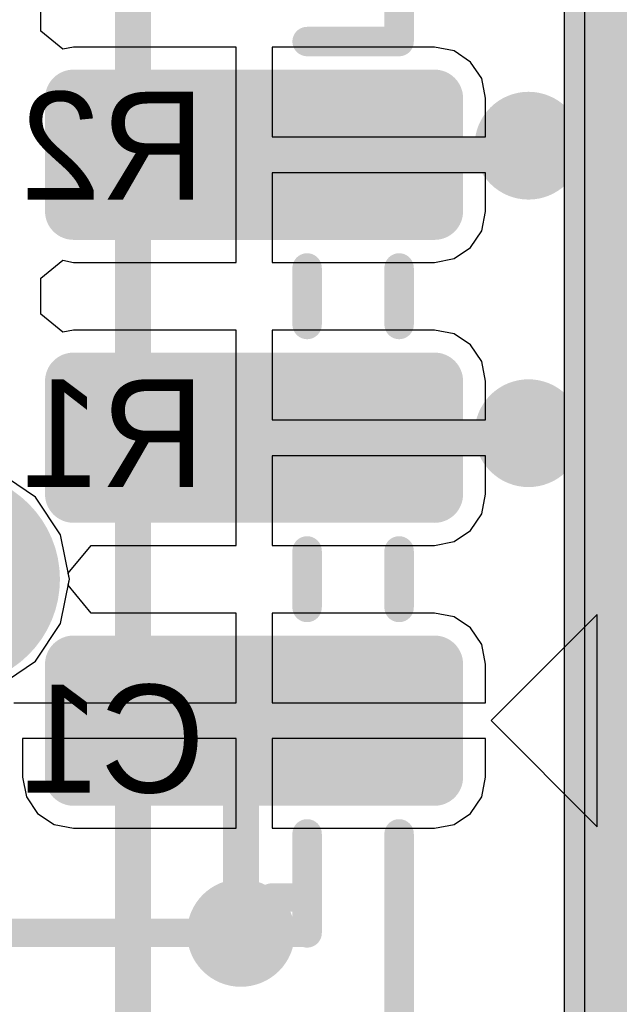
# Model space of a CAD drawing. Header units: millimetres. Extents: x 1.4 to 10.4, y 0 to 10.9.
# Tile 126 of 177: x 9.818 to 9.985, y 2.046 to 2.32. Entities that reach past the tile are written whole.
import ezdxf

# ---------------------------------------------------------------- set-up
doc = ezdxf.new("R2010")
doc.units = ezdxf.units.MM
doc.header["$MEASUREMENT"] = 0
for name, color, linetype in [('BottomLayer', 5, 'Continuous'), ('BottomOverlay', 54, 'Continuous'), ('DrillDrawing', 1, 'Continuous'), ('DrillGuide', 244, 'Continuous'), ('InternalPlane1', 76, 'Continuous'), ('InternalPlane2', 16, 'Continuous'), ('Mechanical2', 216, 'Continuous'), ('MultiLayer', 9, 'Continuous'), ('TopLayer', 1, 'Continuous'), ('TopOverlay', 2, 'Continuous'), ('TopPaste', 8, 'Continuous'), ('TopSolder', 216, 'Continuous')]:
    doc.layers.add(name, color=color, linetype=linetype)

msp = doc.modelspace()

# ---------------------------------------------------------------- linework, layer by layer
at = {"layer": 'BottomLayer'}
for p, q in [((9.97559, 2.96338), (9.97559, 1.89941)), ((9.82284, 2.18721), (9.81236, 2.19422)), ((9.82985, 2.17673), (9.82284, 2.18721)), ((9.83231, 2.16437), (9.82985, 2.17673)), ((9.82985, 2.15201), (9.83231, 2.16437)), ((9.82284, 2.14153), (9.82985, 2.15201)), ((9.81236, 2.13452), (9.82284, 2.14153))]:
    msp.add_line(p, q, dxfattribs=at)
at = {"layer": 'BottomLayer', "const_width": 0.01}
for points in [[(9.955, 2.285, 1), (9.965, 2.285, 1)], [(9.955, 2.205, 1), (9.965, 2.205, 1)], [(9.875, 2.06594, 1), (9.885, 2.06594, 1)]]:
    msp.add_lwpolyline(points, format="xyb", close=True, dxfattribs=at)
at = {"layer": 'DrillDrawing', "const_width": 0.005}
for points in [[(9.9575, 2.285, 1), (9.9625, 2.285, 1)], [(9.9575, 2.205, 1), (9.9625, 2.205, 1)], [(9.8775, 2.06594, 1), (9.8825, 2.06594, 1)]]:
    msp.add_lwpolyline(points, format="xyb", close=True, dxfattribs=at)
at = {"layer": 'DrillGuide', "const_width": 0.005}
for points in [[(9.9575, 2.285, 1), (9.9625, 2.285, 1)], [(9.9575, 2.205, 1), (9.9625, 2.205, 1)], [(9.8775, 2.06594, 1), (9.8825, 2.06594, 1)]]:
    msp.add_lwpolyline(points, format="xyb", close=True, dxfattribs=at)
at = {"layer": 'InternalPlane1'}
msp.add_line((9.96991, 6.09491), (9.96991, 1.90509), dxfattribs=at)
at = {"layer": 'InternalPlane1', "const_width": 0.06}
msp.add_lwpolyline([(10, 1.875), (10, 6.125)], dxfattribs=at)
at = {"layer": 'InternalPlane1', "const_width": 0.02968}
msp.add_lwpolyline([(9.78516, 2.16437, 1), (9.81484, 2.16437, 1)], format="xyb", close=True, dxfattribs=at)
at = {"layer": 'InternalPlane2'}
msp.add_line((9.96991, 6.09491), (9.96991, 1.90509), dxfattribs=at)
at = {"layer": 'InternalPlane2', "const_width": 0.06}
msp.add_lwpolyline([(10, 1.875), (10, 6.125)], dxfattribs=at)
at = {"layer": 'InternalPlane2'}
for points, const_width in [([(9.9525, 2.285, 1), (9.9675, 2.285, 1)], 0.015), ([(9.9525, 2.205, 1), (9.9675, 2.205, 1)], 0.015), ([(9.78516, 2.16437, 1), (9.81484, 2.16437, 1)], 0.02968), ([(9.8725, 2.06594, 1), (9.8875, 2.06594, 1)], 0.015)]:
    msp.add_lwpolyline(points, format="xyb", close=True, dxfattribs=dict(at, const_width=const_width))
at = {"layer": 'Mechanical2', "const_width": 0.01}
msp.add_lwpolyline([(9.85, 1.465), (9.85, 2.89289)], dxfattribs=at)
msp.add_lwpolyline([(9.85, 1.465), (9.85, 2.89289)], dxfattribs=at)
at = {"layer": 'MultiLayer', "const_width": 0.01}
for points in [[(9.955, 2.285, 1), (9.965, 2.285, 1)], [(9.955, 2.205, 1), (9.965, 2.205, 1)], [(9.875, 2.06594, 1), (9.885, 2.06594, 1)]]:
    msp.add_lwpolyline(points, format="xyb", close=True, dxfattribs=at)
at = {"layer": 'TopLayer'}
for p, q in [((9.97559, 2.96338), (9.97559, 1.89941)), ((9.82437, 2.31685), (9.82437, 2.32685)), ((9.83048, 2.31184), (9.82437, 2.31685)), ((9.83346, 2.31244), (9.83048, 2.31184)), ((9.87866, 2.31244), (9.83346, 2.31244)), ((9.87866, 2.28248), (9.87866, 2.31244)), ((9.93386, 2.31244), (9.88866, 2.31244)), ((9.88866, 2.31244), (9.88866, 2.28748)), ((9.9393, 2.31136), (9.93386, 2.31244)), ((9.94391, 2.30828), (9.9393, 2.31136)), ((9.94699, 2.30367), (9.94391, 2.30828)), ((9.94807, 2.29823), (9.94699, 2.30367)), ((9.94807, 2.28748), (9.94807, 2.29823)), ((9.88866, 2.28748), (9.94807, 2.28748)), ((9.87866, 2.25252), (9.87866, 2.28248)), ((9.94807, 2.27748), (9.88866, 2.27748)), ((9.88866, 2.27748), (9.88866, 2.25252)), ((9.94807, 2.26673), (9.94807, 2.27748)), ((9.94699, 2.26129), (9.94807, 2.26673)), ((9.94391, 2.25668), (9.94699, 2.26129)), ((9.9393, 2.2536), (9.94391, 2.25668)), ((9.82437, 2.24811), (9.83048, 2.25312)), ((9.83048, 2.25312), (9.83346, 2.25252)), ((9.83346, 2.25252), (9.87866, 2.25252)), ((9.88866, 2.25252), (9.93386, 2.25252)), ((9.93386, 2.25252), (9.9393, 2.2536)), ((9.82437, 2.23811), (9.82437, 2.24811)), ((9.83048, 2.2331), (9.82437, 2.23811)), ((9.83346, 2.2337), (9.83048, 2.2331)), ((9.87866, 2.2337), (9.83346, 2.2337)), ((9.87866, 2.20374), (9.87866, 2.2337)), ((9.93386, 2.2337), (9.88866, 2.2337)), ((9.88866, 2.2337), (9.88866, 2.20874)), ((9.9393, 2.23262), (9.93386, 2.2337)), ((9.94391, 2.22954), (9.9393, 2.23262)), ((9.94699, 2.22493), (9.94391, 2.22954)), ((9.94807, 2.21949), (9.94699, 2.22493)), ((9.94807, 2.20874), (9.94807, 2.21949)), ((9.88866, 2.20874), (9.94807, 2.20874)), ((9.87866, 2.17378), (9.87866, 2.20374)), ((9.94807, 2.19874), (9.88866, 2.19874)), ((9.88866, 2.19874), (9.88866, 2.17378)), ((9.94807, 2.18799), (9.94807, 2.19874)), ((9.94699, 2.18255), (9.94807, 2.18799)), ((9.94391, 2.17794), (9.94699, 2.18255)), ((9.9393, 2.17486), (9.94391, 2.17794)), ((9.83197, 2.16605), (9.83832, 2.17378)), ((9.83832, 2.17378), (9.87866, 2.17378)), ((9.88866, 2.17378), (9.93386, 2.17378)), ((9.93386, 2.17378), (9.9393, 2.17486)), ((9.83231, 2.16437), (9.83197, 2.16605)), ((9.83197, 2.16269), (9.83231, 2.16437)), ((9.83832, 2.15496), (9.83197, 2.16269)), ((9.87866, 2.15496), (9.83832, 2.15496)), ((9.87866, 2.13), (9.87866, 2.15496)), ((9.93386, 2.15496), (9.88866, 2.15496)), ((9.88866, 2.15496), (9.88866, 2.13)), ((9.9393, 2.15388), (9.93386, 2.15496)), ((9.94391, 2.1508), (9.9393, 2.15388)), ((9.94699, 2.14619), (9.94391, 2.1508)), ((9.94807, 2.14075), (9.94699, 2.14619)), ((9.94807, 2.13), (9.94807, 2.14075)), ((9.81683, 2.13), (9.87866, 2.13)), ((9.88866, 2.13), (9.94807, 2.13)), ((9.87866, 2.12), (9.81925, 2.12)), ((9.81925, 2.12), (9.81925, 2.10925)), ((9.87866, 2.09504), (9.87866, 2.12)), ((9.94807, 2.12), (9.88866, 2.12)), ((9.88866, 2.12), (9.88866, 2.09504)), ((9.94807, 2.10925), (9.94807, 2.12)), ((9.81925, 2.10925), (9.82034, 2.10381)), ((9.94699, 2.10381), (9.94807, 2.10925)), ((9.82034, 2.10381), (9.82342, 2.0992)), ((9.94391, 2.0992), (9.94699, 2.10381)), ((9.82342, 2.0992), (9.82803, 2.09612)), ((9.9393, 2.09612), (9.94391, 2.0992)), ((9.82803, 2.09612), (9.83346, 2.09504)), ((9.93386, 2.09504), (9.9393, 2.09612)), ((9.83346, 2.09504), (9.87866, 2.09504)), ((9.88866, 2.09504), (9.93386, 2.09504))]:
    msp.add_line(p, q, dxfattribs=at)
for points, const_width in [([(9.8315, 2.29823, 1), (9.83543, 2.29823, 1)], 0.00394), ([(9.93189, 2.29823, 1), (9.93583, 2.29823, 1)], 0.00394), ([(9.955, 2.285, 1), (9.965, 2.285, 1)], 0.01), ([(9.9575, 2.285, 1), (9.9625, 2.285, 1)], 0.005), ([(9.88116, 2.28248, 1), (9.88616, 2.28248, 1)], 0.005), ([(9.95498, 2.28248, 1), (9.95998, 2.28248, 1)], 0.005), ([(9.95498, 2.28248, 1), (9.95998, 2.28248, 1)], 0.005), ([(9.8315, 2.26673, 1), (9.83543, 2.26673, 1)], 0.00394), ([(9.93189, 2.26673, 1), (9.93583, 2.26673, 1)], 0.00394), ([(9.8315, 2.21949, 1), (9.83543, 2.21949, 1)], 0.00394), ([(9.93189, 2.21949, 1), (9.93583, 2.21949, 1)], 0.00394), ([(9.955, 2.205, 1), (9.965, 2.205, 1)], 0.01), ([(9.88116, 2.20374, 1), (9.88616, 2.20374, 1)], 0.005), ([(9.95624, 2.20374, 1), (9.96124, 2.20374, 1)], 0.005), ([(9.95624, 2.20374, 1), (9.96124, 2.20374, 1)], 0.005), ([(9.9575, 2.205, 1), (9.9625, 2.205, 1)], 0.005), ([(9.8315, 2.18799, 1), (9.83543, 2.18799, 1)], 0.00394), ([(9.93189, 2.18799, 1), (9.93583, 2.18799, 1)], 0.00394), ([(9.8315, 2.14075, 1), (9.83543, 2.14075, 1)], 0.00394), ([(9.93189, 2.14075, 1), (9.93583, 2.14075, 1)], 0.00394), ([(9.88116, 2.125, 1), (9.88616, 2.125, 1)], 0.005), ([(9.8775, 2.12134, 1), (9.8825, 2.12134, 1)], 0.005), ([(9.8775, 2.12134, 1), (9.8825, 2.12134, 1)], 0.005), ([(9.8315, 2.10925, 1), (9.83543, 2.10925, 1)], 0.00394), ([(9.93189, 2.10925, 1), (9.93583, 2.10925, 1)], 0.00394), ([(9.875, 2.06594, 1), (9.885, 2.06594, 1)], 0.01), ([(9.8775, 2.06594, 1), (9.8825, 2.06594, 1)], 0.005)]:
    msp.add_lwpolyline(points, format="xyb", close=True, dxfattribs=dict(at, const_width=const_width))
at = {"layer": 'TopLayer', "const_width": 0.01}
for points in [[(9.95748, 2.28248), (9.96, 2.285)], [(9.88366, 2.28248), (9.95748, 2.28248)], [(9.88366, 2.20374), (9.95874, 2.20374)], [(9.95874, 2.20374), (9.96, 2.205)], [(9.88, 2.12134), (9.88366, 2.125)], [(9.88, 2.06594), (9.88, 2.12134)]]:
    msp.add_lwpolyline(points, dxfattribs=at)
at = {"layer": 'TopLayer'}
for points in [[(9.83346, 2.30217), (9.83346, 2.2628), (9.93386, 2.30217), (9.93386, 2.2628)], [(9.82953, 2.29823), (9.82953, 2.26673), (9.9378, 2.29823), (9.9378, 2.26673)], [(9.83346, 2.22343), (9.83346, 2.18406), (9.93386, 2.22343), (9.93386, 2.18406)], [(9.82953, 2.21949), (9.82953, 2.18799), (9.9378, 2.21949), (9.9378, 2.18799)], [(9.83346, 2.14468), (9.83346, 2.10532), (9.93386, 2.14468), (9.93386, 2.10532)], [(9.82953, 2.14075), (9.82953, 2.10925), (9.9378, 2.14075), (9.9378, 2.10925)]]:
    msp.add_solid(points, dxfattribs=at)
at = {"layer": 'TopOverlay'}
for p, q in [((9.97913, 2.15453), (9.94961, 2.125)), ((9.97913, 2.09547), (9.97913, 2.15453)), ((9.94961, 2.125), (9.97913, 2.09547))]:
    msp.add_line(p, q, dxfattribs=at)
for points, const_width in [([(9.92402, 2.31398), (9.92402, 2.32972)], 0.00819), ([(9.89843, 2.31398), (9.92402, 2.31398)], 0.00819), ([(9.89843, 2.23524), (9.89843, 2.25098)], 0.00819), ([(9.92402, 2.23524), (9.92402, 2.25098)], 0.00819), ([(9.89843, 2.1565), (9.89843, 2.17224)], 0.00819), ([(9.92402, 2.1565), (9.92402, 2.17224)], 0.00819), ([(9.89843, 2.06594), (9.89843, 2.0935)], 0.00819), ([(9.92402, 2.03346), (9.92402, 2.0935)], 0.00819), ([(9.88858, 2.06594), (9.88858, 2.07579)], 0.00787), ([(9.88858, 2.07579), (9.89843, 2.07579)], 0.00787), ([(9.70157, 2.06594), (9.89843, 2.06594)], 0.00787), ([(9.84921, 2.03346), (9.84921, 2.06594)], 0.00787)]:
    msp.add_lwpolyline(points, dxfattribs=dict(at, const_width=const_width))
for points, const_width in [([(9.89638, 2.31398, 1), (9.90047, 2.31398, 1)], 0.00409), ([(9.92197, 2.31398, 1), (9.92606, 2.31398, 1)], 0.00409), ([(9.92197, 2.31398, 1), (9.92606, 2.31398, 1)], 0.00409), ([(9.89638, 2.25098, 1), (9.90047, 2.25098, 1)], 0.00409), ([(9.92197, 2.25098, 1), (9.92606, 2.25098, 1)], 0.00409), ([(9.89638, 2.23524, 1), (9.90047, 2.23524, 1)], 0.00409), ([(9.92197, 2.23524, 1), (9.92606, 2.23524, 1)], 0.00409), ([(9.89638, 2.17224, 1), (9.90047, 2.17224, 1)], 0.00409), ([(9.92197, 2.17224, 1), (9.92606, 2.17224, 1)], 0.00409), ([(9.89638, 2.1565, 1), (9.90047, 2.1565, 1)], 0.00409), ([(9.92197, 2.1565, 1), (9.92606, 2.1565, 1)], 0.00409), ([(9.89638, 2.0935, 1), (9.90047, 2.0935, 1)], 0.00409), ([(9.92197, 2.0935, 1), (9.92606, 2.0935, 1)], 0.00409), ([(9.88661, 2.07579, 1), (9.89055, 2.07579, 1)], 0.00394), ([(9.88661, 2.07579, 1), (9.89055, 2.07579, 1)], 0.00394), ([(9.89646, 2.07579, 1), (9.90039, 2.07579, 1)], 0.00394), ([(9.84724, 2.06594, 1), (9.85118, 2.06594, 1)], 0.00394), ([(9.88661, 2.06594, 1), (9.89055, 2.06594, 1)], 0.00394), ([(9.89638, 2.06594, 1), (9.90047, 2.06594, 1)], 0.00409), ([(9.89646, 2.06594, 1), (9.90039, 2.06594, 1)], 0.00394)]:
    msp.add_lwpolyline(points, format="xyb", close=True, dxfattribs=dict(at, const_width=const_width))
at = {"layer": 'TopPaste', "const_width": 0.00394}
for points in [[(9.8315, 2.29823, 1), (9.83543, 2.29823, 1)], [(9.93189, 2.29823, 1), (9.93583, 2.29823, 1)], [(9.8315, 2.26673, 1), (9.83543, 2.26673, 1)], [(9.93189, 2.26673, 1), (9.93583, 2.26673, 1)], [(9.8315, 2.21949, 1), (9.83543, 2.21949, 1)], [(9.93189, 2.21949, 1), (9.93583, 2.21949, 1)], [(9.8315, 2.18799, 1), (9.83543, 2.18799, 1)], [(9.93189, 2.18799, 1), (9.93583, 2.18799, 1)], [(9.8315, 2.14075, 1), (9.83543, 2.14075, 1)], [(9.93189, 2.14075, 1), (9.93583, 2.14075, 1)], [(9.8315, 2.10925, 1), (9.83543, 2.10925, 1)], [(9.93189, 2.10925, 1), (9.93583, 2.10925, 1)]]:
    msp.add_lwpolyline(points, format="xyb", close=True, dxfattribs=at)
at = {"layer": 'TopPaste'}
for points in [[(9.83346, 2.30217), (9.83346, 2.2628), (9.93386, 2.30217), (9.93386, 2.2628)], [(9.82953, 2.29823), (9.82953, 2.26673), (9.9378, 2.29823), (9.9378, 2.26673)], [(9.83346, 2.22343), (9.83346, 2.18406), (9.93386, 2.22343), (9.93386, 2.18406)], [(9.82953, 2.21949), (9.82953, 2.18799), (9.9378, 2.21949), (9.9378, 2.18799)], [(9.83346, 2.14468), (9.83346, 2.10532), (9.93386, 2.14468), (9.93386, 2.10532)], [(9.82953, 2.14075), (9.82953, 2.10925), (9.9378, 2.14075), (9.9378, 2.10925)]]:
    msp.add_solid(points, dxfattribs=at)
at = {"layer": 'TopSolder', "const_width": 0.00794}
for points in [[(9.8295, 2.29823, 1), (9.83743, 2.29823, 1)], [(9.92989, 2.29823, 1), (9.93783, 2.29823, 1)], [(9.8295, 2.26673, 1), (9.83743, 2.26673, 1)], [(9.92989, 2.26673, 1), (9.93783, 2.26673, 1)], [(9.8295, 2.21949, 1), (9.83743, 2.21949, 1)], [(9.92989, 2.21949, 1), (9.93783, 2.21949, 1)], [(9.8295, 2.18799, 1), (9.83743, 2.18799, 1)], [(9.92989, 2.18799, 1), (9.93783, 2.18799, 1)], [(9.8295, 2.14075, 1), (9.83743, 2.14075, 1)], [(9.92989, 2.14075, 1), (9.93783, 2.14075, 1)], [(9.8295, 2.10925, 1), (9.83743, 2.10925, 1)], [(9.92989, 2.10925, 1), (9.93783, 2.10925, 1)]]:
    msp.add_lwpolyline(points, format="xyb", close=True, dxfattribs=at)
at = {"layer": 'TopSolder'}
for points in [[(9.83346, 2.30617), (9.83346, 2.2588), (9.93386, 2.30617), (9.93386, 2.2588)], [(9.82553, 2.29823), (9.82553, 2.26673), (9.9418, 2.29823), (9.9418, 2.26673)], [(9.83346, 2.22743), (9.83346, 2.18006), (9.93386, 2.22743), (9.93386, 2.18006)], [(9.82553, 2.21949), (9.82553, 2.18799), (9.9418, 2.21949), (9.9418, 2.18799)], [(9.83346, 2.14868), (9.83346, 2.10132), (9.93386, 2.14868), (9.93386, 2.10132)], [(9.82553, 2.14075), (9.82553, 2.10925), (9.9418, 2.14075), (9.9418, 2.10925)]]:
    msp.add_solid(points, dxfattribs=at)

# ---------------------------------------------------------------- texts
at = {"layer": 'BottomOverlay', "text_generation_flag": 2}
for s, p in [('R2', (9.87, 2.27)), ('R1', (9.87, 2.19)), ('C1', (9.87, 2.105))]:
    msp.add_text(s, height=0.03, rotation=360, dxfattribs=at).set_placement(p)

doc.saveas('drawing.dxf')
